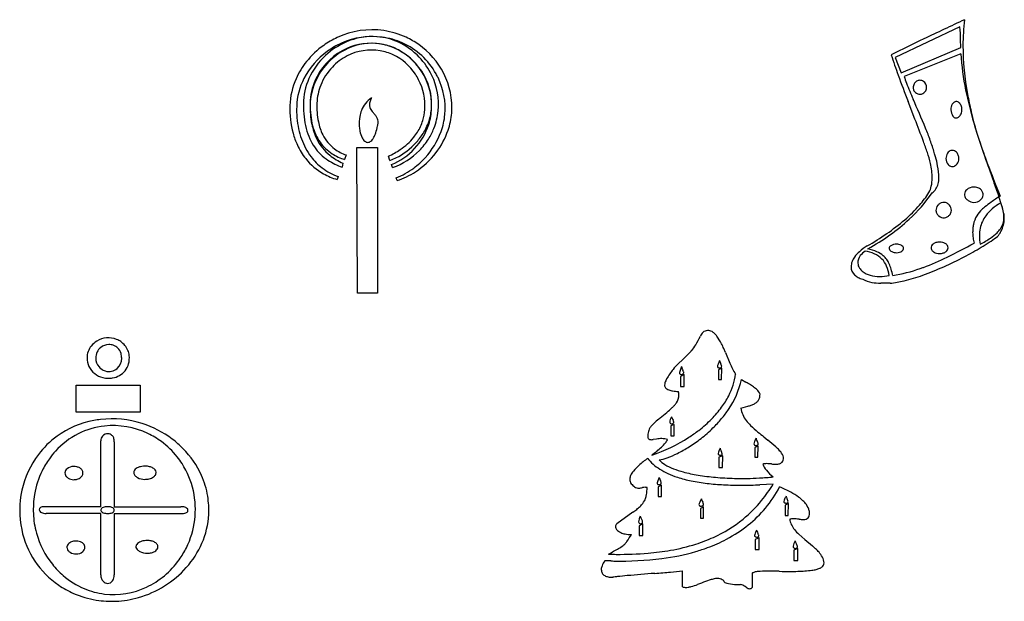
# Model space of a CAD drawing. Extents: x -22.9 to 5.1, y -1.1 to 4.1.
# Tile 2 of 4: x -16.2 to -9, y -0.6 to 3.7. Entities that reach past the tile are written whole.
import ezdxf

# ---------------------------------------------------------------- set-up
doc = ezdxf.new("R2010")
doc.units = 0

msp = doc.modelspace()

# ---------------------------------------------------------------- linework, layer by layer
at = {"layer": 'Default', "color": 72, "linetype": 'CONTINUOUS'}
for p, q in [((-9.296524, 3.638306), (-9.76855, 3.414633)), ((-9.288811, 3.488676), (-9.290512, 3.546661)), ((-9.72613, 3.303568), (-9.288811, 3.488676)), ((-9.76855, 3.414633), (-9.72613, 3.303568)), ((-9.288811, 3.442399), (-9.702991, 3.27503)), ((-9.623947, 2.964248), (-9.674425, 3.093585)), ((-9.157603, 2.818835), (-9.148362, 2.791433)), ((-13.700519, 1.691737), (-13.704376, 2.756111)), ((-13.704376, 2.756111), (-13.552432, 2.756111)), ((-13.552432, 2.756111), (-13.552432, 1.691737)), ((-13.783047, 2.702892), (-13.793845, 2.669727)), ((-13.462192, 2.662014), (-13.473761, 2.693637)), ((-13.806185, 2.642732), (-13.812356, 2.614194)), ((-13.44291, 2.610338), (-13.450623, 2.631934)), ((-9.081961, 2.60111), (-9.044207, 2.496425)), ((-13.840893, 2.544779), (-13.848606, 2.523183)), ((-13.410516, 2.51547), (-13.417458, 2.536294)), ((-9.805572, 1.765625), (-9.874063, 1.765625)), ((-13.552432, 1.691737), (-13.700519, 1.691737)), ((-11.322291, 1.208381), (-11.286135, 1.243482)), ((-11.286135, 1.243482), (-11.270176, 1.259184)), ((-11.009708, 1.259604), (-11.021688, 1.288078)), ((-11.009708, 1.259604), (-10.977593, 1.181573)), ((-11.322291, 1.208381), (-11.355528, 1.176545)), ((-11.330403, 1.156149), (-11.341164, 1.127387)), ((-11.06404, 1.174718), (-11.067426, 1.165183)), ((-11.312663, 1.098302), (-11.337344, 1.082877)), ((-11.337344, 1.082877), (-11.337344, 1.011918)), ((-11.312663, 1.011918), (-11.312663, 1.098302)), ((-11.037315, 1.143808), (-11.061224, 1.132239)), ((-11.061224, 1.132239), (-11.061224, 1.061281)), ((-11.039628, 1.061281), (-11.037315, 1.143808)), ((-15.755223, 1.021329), (-15.289367, 1.021329)), ((-15.755223, 0.82388), (-15.755223, 1.021329)), ((-15.289367, 1.021329), (-15.289367, 0.82388)), ((-11.337344, 1.011918), (-11.312663, 1.011918)), ((-11.061224, 1.061281), (-11.039628, 1.061281)), ((-10.893084, 1.061281), (-10.860158, 1.042391)), ((-10.896941, 0.853805), (-10.84503, 0.86721)), ((-15.289367, 0.82388), (-15.755223, 0.82388)), ((-11.385164, 0.734256), (-11.408303, 0.722687)), ((-11.408303, 0.722687), (-11.408303, 0.651728)), ((-11.385164, 0.651728), (-11.385164, 0.734256)), ((-11.408303, 0.651728), (-11.385164, 0.651728)), ((-15.576285, 0.132809), (-15.576285, 0.614978)), ((-15.47756, 0.60792), (-15.47756, 0.132809)), ((-11.513373, 0.627212), (-11.537712, 0.62372)), ((-10.769679, 0.576142), (-10.795902, 0.564573)), ((-10.771992, 0.493615), (-10.769679, 0.576142)), ((-10.729142, 0.643203), (-10.698949, 0.618739)), ((-11.029602, 0.505184), (-11.057368, 0.493615)), ((-11.031144, 0.4188), (-11.029602, 0.505184)), ((-10.795902, 0.564573), (-10.795902, 0.493615)), ((-11.057368, 0.493615), (-11.057368, 0.4188)), ((-10.795902, 0.493615), (-10.771992, 0.493615)), ((-11.057368, 0.4188), (-11.031144, 0.4188)), ((-11.476176, 0.289995), (-11.501628, 0.278426)), ((-11.476176, 0.206697), (-11.476176, 0.289995)), ((-10.660927, 0.296937), (-10.757523, 0.292916)), ((-11.581842, 0.273027), (-11.587883, 0.273652)), ((-11.501628, 0.278426), (-11.501628, 0.206697)), ((-11.501628, 0.206697), (-11.476176, 0.206697)), ((-10.549862, 0.155021), (-10.573001, 0.143451)), ((-10.557489, 0.185675), (-10.553619, 0.175499)), ((-10.552176, 0.068637), (-10.549862, 0.155021)), ((-15.576285, 0.132809), (-15.98745, 0.132809)), ((-15.576285, 0.083446), (-15.976111, 0.083446)), ((-15.576285, -0.365442), (-15.576285, 0.083446)), ((-15.47756, 0.132809), (-14.990538, 0.132809)), ((-15.47756, 0.083446), (-14.983605, 0.083446)), ((-15.47756, 0.083446), (-15.47756, -0.364393)), ((-11.685946, 0.092644), (-11.803972, 0.008476)), ((-11.169976, 0.131882), (-11.193114, 0.120313)), ((-11.193114, 0.120313), (-11.193114, 0.049354)), ((-11.169976, 0.049354), (-11.169976, 0.131882)), ((-10.573001, 0.143451), (-10.573001, 0.068637)), ((-11.612693, 0.008476), (-11.64046, -0.006949)), ((-11.621477, 0.040453), (-11.628948, 0.054937)), ((-11.612693, -0.077908), (-11.612693, 0.008476)), ((-11.193114, 0.049354), (-11.169976, 0.049354)), ((-10.573001, 0.068637), (-10.552176, 0.068637)), ((-11.64046, -0.006949), (-11.64046, -0.077908)), ((-10.429176, -0.106081), (-10.47253, -0.068254)), ((-11.64046, -0.077908), (-11.612693, -0.077908)), ((-10.761966, -0.094105), (-10.791275, -0.105674)), ((-10.791275, -0.105674), (-10.791275, -0.180489)), ((-10.76428, -0.180489), (-10.761966, -0.094105)), ((-10.490188, -0.138717), (-10.497812, -0.123049)), ((-10.429176, -0.106081), (-10.374365, -0.153992)), ((-10.791275, -0.180489), (-10.76428, -0.180489)), ((-10.481218, -0.172004), (-10.508984, -0.183574)), ((-10.508984, -0.183574), (-10.508984, -0.25916)), ((-10.481218, -0.25916), (-10.481218, -0.172004)), ((-10.374365, -0.153992), (-10.350347, -0.175074)), ((-11.846484, -0.263641), (-11.891899, -0.263016)), ((-10.508984, -0.25916), (-10.481218, -0.25916)), ((-11.324233, -0.453524), (-11.324233, -0.334746)), ((-10.813642, -0.353256), (-10.813642, -0.45738)), ((-11.183692, -0.425215), (-11.213168, -0.436555))]:
    msp.add_line(p, q, dxfattribs=at)
for centre, radius, start, end in [((16.562698, -51.543988), 60.973619, 115.058023, 115.367688), ((-7.709561, 3.500867), 1.563826, 173.025721, 179.958487), ((-13.592996, 3.014292), 0.602813, 81.754905, 115.002204), ((-13.589757, 3.036647), 0.580225, 64.905071, 81.754905), ((-10.140101, 3.53695), 0.849645, 0.654843, 6.851226), ((-13.572566, 2.970484), 0.65115, 115.002204, 125.07149), ((-13.590423, 3.015789), 0.551959, 82.69783, 114.209703), ((-13.590773, 3.084889), 0.482711, 85.797468, 113.772335), ((-13.588248, 3.119252), 0.448255, 65.26332, 85.797468), ((-13.586761, 3.044361), 0.523153, 65.815832, 82.69783), ((-13.601026, 3.012583), 0.606797, 54.912043, 64.905071), ((-5.017932, -6.02906), 10.601679, 115.367688, 116.799201), ((-13.593871, 3.005915), 0.558827, 125.686529, 152.862078), ((-13.602141, 3.01261), 0.599679, 125.07149, 141.693784), ((-13.590376, 3.062523), 0.457916, 114.250255, 152.238702), ((-13.574298, 3.050829), 0.471998, 114.431608, 139.604229), ((-13.56983, 3.037345), 0.534663, 113.772335, 132.744007), ((-13.57278, 2.97655), 0.594982, 114.209703, 125.686529), ((-13.600265, 3.084477), 0.433838, 81.725158, 114.250255), ((-13.59863, 3.08289), 0.386124, 80.361304, 117.356357), ((-13.595246, 3.096941), 0.421352, 80.990154, 114.431608), ((-13.597897, 3.100763), 0.41738, 65.861243, 81.725158), ((-13.595901, 3.09896), 0.369824, 64.747368, 80.361304), ((-13.593356, 3.108858), 0.409285, 65.529339, 80.990154), ((-13.617593, 3.05681), 0.465545, 59.217856, 65.861243), ((-13.608152, 3.076348), 0.445004, 38.287133, 65.529339), ((-13.60958, 3.07295), 0.499235, 43.563321, 65.26332), ((-13.614739, 3.061603), 0.459966, 24.682952, 59.217856), ((-13.591424, 3.033979), 0.534534, 29.215358, 65.815832), ((-13.586863, 3.032745), 0.582158, 27.197592, 54.912043), ((-7.382528, 3.50063), 1.890859, 179.958487, 190.805049), ((-13.586407, 3.000181), 0.61973, 141.693784, 148.353454), ((-13.577421, 3.045557), 0.52348, 132.744007, 155.678516), ((-13.590879, 3.067909), 0.402992, 117.356357, 136.562407), ((-13.6067, 3.076064), 0.395139, 33.376065, 64.747368), ((-13.620946, 3.062141), 0.51492, 25.461531, 43.563321), ((-4.817078, 5.070715), 5.242832, 198.191717, 199.904749), ((-7.303296, 3.570697), 1.989655, 183.697138, 191.413064), ((-13.634641, 3.029909), 0.563072, 148.353454, 155.902958), ((-13.566877, 3.044514), 0.481742, 139.604229, 158.17292), ((-13.58015, 3.057749), 0.417768, 136.562407, 158.377412), ((-13.628638, 3.060176), 0.471104, 357.734152, 398.287133), ((-13.672004, 3.04662), 0.522142, 155.902958, 178.191667), ((-13.658762, 3.039176), 0.485908, 152.862078, 177.940822), ((-13.63369, 3.070989), 0.461731, 155.678516, 179.432), ((-13.61546, 3.073376), 0.430599, 155.832467, 179.365748), ((-13.585183, 3.05979), 0.463785, 152.238702, 155.832467), ((-13.646237, 3.050018), 0.442484, 27.198194, 33.376065), ((-13.622008, 3.062469), 0.415243, 356.056768, 387.198194), ((-13.588195, 3.073802), 0.430754, 356.35309, 384.682952), ((-13.602573, 3.070889), 0.494571, 354.540718, 385.461531), ((-13.597896, 3.03036), 0.54195, 25.975803, 29.215358), ((-13.572484, 3.042741), 0.513681, 355.031456, 385.975803), ((-13.549626, 3.05188), 0.540292, 355.405452, 387.197592), ((-1.929664, 6.116215), 8.313701, 199.904749, 201.319735), ((-9.008798, 3.49606), 0.728532, 197.661391, 201.646117), ((-9.581731, 3.194266), 0.055943, 122.8395, 150.175253), ((-9.589103, 3.205688), 0.042349, 89.64563, 122.8395), ((-9.588055, 3.201894), 0.046148, 55.781339, 90.975866), ((-9.592202, 3.195795), 0.053524, 358.12673, 415.781339), ((-13.601228, 3.058273), 0.444738, 158.17292, 178.14589), ((-13.598246, 3.064922), 0.398302, 158.377412, 177.609241), ((-5.926808, 4.719177), 4.044354, 201.646117, 203.433118), ((-9.583243, 3.195133), 0.0542, 150.175253, 181.149452), ((-9.595355, 3.193874), 0.042077, 179.766952, 211.195887), ((-9.583276, 3.201188), 0.056198, 211.195887, 230.056637), ((-9.582735, 3.193801), 0.044028, 316.313768, 360.317363), ((-6.384206, 3.756236), 2.927286, 191.413064, 196.251083), ((-13.488705, 2.957817), 0.195669, 123.935256, 159.13159), ((-13.456463, 3.050232), 0.157812, 153.698494, 163.623263), ((-32.642817, -6.860211), 25.073121, 22.90436, 23.433118), ((-9.58856, 3.192088), 0.045863, 227.818525, 271.769287), ((-9.588694, 3.196415), 0.050192, 271.769287, 318.856329), ((-5.756854, 3.810893), 3.545876, 190.805049, 192.923188), ((-13.500825, 3.041215), 0.693406, 178.191667, 194.987444), ((-13.475725, 3.032595), 0.669064, 177.940822, 192.062318), ((-13.297076, 3.067652), 0.798361, 179.432, 186.26803), ((-13.326826, 3.070181), 0.71925, 179.365748, 186.23601), ((-13.406476, 3.051968), 0.639593, 178.14589, 191.205686), ((-13.413055, 3.05719), 0.583654, 177.609241, 191.186595), ((-13.460715, 2.947146), 0.225624, 159.13159, 170.395419), ((-13.513944, 3.067124), 0.097902, 163.623263, 180.458571), ((-13.55112, 3.066826), 0.060724, 180.458571, 205.228965), ((-13.4646, 3.1229), 0.16348, 210.087932, 221.341848), ((-13.570554, 3.058923), 0.363667, 343.306396, 356.056768), ((-13.590427, 3.058665), 0.432863, 342.164585, 357.734152), ((-13.543501, 3.070953), 0.385969, 341.892582, 356.35309), ((-13.566086, 3.067402), 0.457918, 338.154616, 354.540718), ((-9.284845, 3.031698), 0.076475, 179.139234, 215.792741), ((-9.264488, 3.033651), 0.096827, 167.645176, 180.475707), ((-9.295763, 3.040501), 0.06481, 148.891997, 167.645176), ((-9.313869, 3.051426), 0.043664, 124.546822, 148.891997), ((-9.322286, 3.062259), 0.029979, 107.738999, 123.035399), ((-9.322006, 3.061381), 0.0309, 58.197996, 107.738999), ((-9.326405, 3.054286), 0.039248, 40.507077, 58.197996), ((-9.342797, 3.040283), 0.060807, 15.643445, 40.507077), ((-9.353037, 3.032505), 0.07194, 328.939195, 355.846437), ((-9.366962, 3.033516), 0.085902, 355.846437, 375.643445), ((-13.494439, 3.045974), 0.599811, 186.26803, 194.5174), ((-13.510832, 3.050075), 0.534149, 186.23601, 194.517438), ((-13.379669, 2.933431), 0.307823, 170.395419, 184.276496), ((-14.016686, 2.637166), 0.571868, 38.874977, 41.341848), ((-13.701794, 2.891024), 0.167393, 30.641675, 38.874977), ((-13.610972, 2.944826), 0.06183, 12.440232, 30.641675), ((-13.634596, 2.939614), 0.086023, 359.527866, 372.440232), ((-13.545814, 3.051503), 0.337838, 327.125262, 343.306396), ((-13.537173, 3.039671), 0.478237, 339.674689, 355.031456), ((-13.514458, 3.049054), 0.50501, 340.86741, 355.405452), ((-18.044525, -0.32214), 9.039163, 20.218033, 21.319735), ((-9.314378, 3.010404), 0.040066, 215.792741, 236.211751), ((-9.322178, 2.998747), 0.026041, 236.211751, 282.680243), ((-9.322385, 2.999667), 0.026984, 282.680243, 309.898159), ((-9.343256, 3.024631), 0.059523, 309.898159, 330.574207), ((-6.63359, 3.60972), 2.646356, 192.923188, 194.724551), ((-13.602072, 3.005596), 0.539864, 192.062318, 208.023692), ((-13.626453, 3.011791), 0.463443, 194.5174, 204.361785), ((-13.598992, 3.013829), 0.443335, 191.205686, 206.042698), ((-13.633172, 3.018396), 0.407774, 194.517438, 204.470665), ((-13.617785, 3.016702), 0.374959, 191.186595, 206.302733), ((-13.406889, 2.931396), 0.280526, 184.276496, 191.38127), ((-14.039581, 3.021684), 0.49886, 341.619966, 347.560396), ((-13.693328, 2.948881), 0.145096, 346.181023, 356.057659), ((-13.628305, 3.070852), 0.472653, 317.03754, 342.164585), ((-13.611817, 3.105817), 0.462526, 322.284265, 333.525619), ((-13.545608, 3.072843), 0.388561, 333.525619, 341.724215), ((-13.59738, 3.079947), 0.491632, 327.923586, 338.154616), ((-13.590504, 3.075436), 0.585503, 322.571049, 340.86741), ((-10.950472, 2.304939), 1.52407, 19.319001, 22.90436), ((-5.535751, 4.003556), 3.811053, 196.251083, 200.921232), ((-7.443473, 3.39688), 1.808971, 194.724551, 198.635334), ((-13.637063, 3.004743), 0.55237, 194.987444, 204.614462), ((-13.69756, 2.979592), 0.385386, 204.361785, 214.556764), ((-13.69935, 2.988278), 0.335065, 204.470665, 215.021821), ((-13.681753, 2.973388), 0.351221, 206.042698, 230.964772), ((-13.698473, 2.976819), 0.284952, 206.302733, 233.80613), ((-13.497295, 2.913198), 0.188307, 191.38127, 206.96697), ((-13.593688, 2.862531), 0.079432, 205.923971, 227.997863), ((-13.643224, 2.854164), 0.065847, 309.570879, 322.905847), ((-13.684299, 2.885223), 0.117342, 322.905847, 332.904212), ((-13.786952, 2.937743), 0.232651, 332.904212, 341.619966), ((-13.653014, 3.13058), 0.471264, 304.421195, 320.591468), ((-13.62585, 3.11667), 0.480266, 312.210778, 322.284265), ((-13.597162, 3.08469), 0.398977, 320.591468, 327.125262), ((-13.604031, 3.084116), 0.499482, 315.746403, 327.923586), ((-13.637132, 3.076698), 0.584834, 317.658635, 339.674689), ((-11.650837, 2.059414), 2.266225, 16.934837, 19.319001), ((-13.710896, 2.970917), 0.471158, 204.614462, 218.767494), ((-13.658264, 2.975688), 0.476208, 208.023692, 216.921358), ((-13.718214, 2.965367), 0.360307, 214.556764, 236.814985), ((-13.719616, 2.974076), 0.310319, 215.021821, 237.768518), ((-13.677488, 3.005498), 0.320488, 233.80613, 250.769576), ((-13.62384, 2.829046), 0.034372, 227.997863, 269.46271), ((-13.624662, 2.830339), 0.035667, 270.803488, 310.967676), ((-13.681623, 3.172331), 0.521876, 293.471798, 304.421195), ((-13.654279, 3.148011), 0.522581, 291.566118, 312.210778), ((-13.635193, 3.077266), 0.482065, 292.511807, 317.03754), ((-13.610351, 3.090274), 0.508306, 289.233005, 315.746403), ((-12.733261, 1.633923), 3.379153, 18.746622, 20.218033), ((-9.351596, 2.699037), 0.036866, 89.517257, 126.933615), ((-9.350626, 2.695008), 0.040899, 44.262391, 90.92354), ((0.001319, 5.876924), 9.655927, 198.635334, 199.831444), ((-13.726107, 2.958701), 0.451648, 218.767494, 240.516439), ((-13.707776, 2.938485), 0.414277, 216.921358, 232.852039), ((-13.674739, 3.031841), 0.439735, 236.814985, 251.762774), ((-13.653043, 3.008798), 0.396808, 230.964772, 247.298126), ((-13.682656, 3.032695), 0.379616, 237.768518, 252.968543), ((-13.648549, 3.087101), 0.60028, 306.883618, 317.658635), ((-13.61023, 3.090533), 0.610343, 303.287543, 322.571049), ((-10.267428, 2.470799), 0.775178, 12.668, 18.746622), ((-10.893892, 2.289894), 1.474969, 15.668434, 16.934837), ((-10.258764, 2.468043), 0.815329, 11.033339, 15.668434), ((-9.328652, 2.677281), 0.068927, 145.991139, 181.279654), ((-9.334498, 2.674991), 0.063068, 179.317638, 222.071717), ((-9.342023, 2.686302), 0.052798, 126.933615, 145.991139), ((-9.364548, 2.681439), 0.06034, 18.131969, 44.262391), ((-9.366543, 2.674565), 0.063089, 322.999225, 361.069061), ((-9.37889, 2.676743), 0.075431, 359.239576, 378.131969), ((-13.691244, 2.960307), 0.441654, 232.852039, 250.193864), ((-13.59793, 3.019642), 0.515941, 290.474592, 306.883618), ((-10.013705, 2.527829), 0.515123, 0.638821, 12.668), ((-9.952623, 2.527736), 0.503423, 0.701022, 11.033339), ((-9.351244, 2.657843), 0.039177, 219.866387, 261.439977), ((-9.350812, 2.660714), 0.04208, 261.439977, 300.470491), ((-9.355222, 2.666034), 0.048914, 301.76319, 322.999225), ((3.287342, 7.376514), 13.256888, 200.921232, 202.035849), ((-13.712122, 2.983436), 0.480063, 240.516439, 253.482769), ((-13.583703, 3.050131), 0.562011, 287.948173, 303.287543), ((-9.747671, 2.530795), 0.249074, 347.230194, 360.638821), ((-9.605506, 2.531983), 0.156279, 344.92505, 360.701022), ((-9.710708, 2.522418), 0.211173, 333.489767, 347.230194), ((-9.575582, 2.523923), 0.125289, 307.910698, 344.92505), ((-9.208711, 2.408038), 0.054384, 132.213616, 150.747279), ((-9.194989, 2.394998), 0.073275, 89.182111, 133.3096), ((-9.193173, 2.379906), 0.088363, 75.500067, 90.498889), ((-9.188064, 2.399663), 0.067956, 52.058677, 75.500067), ((-9.180818, 2.408956), 0.056173, 29.030307, 52.058677), ((-13.055048, 1.049946), 4.263701, 18.338637, 19.831444), ((-10.487546, 3.119717), 1.208529, 312.811629, 324.915492), ((-10.225557, 2.884112), 0.838602, 319.263015, 327.063726), ((-9.217235, 2.412813), 0.044613, 150.747279, 198.135729), ((-9.217856, 2.41261), 0.04396, 198.135729, 215.264792), ((-9.198366, 2.426391), 0.06783, 215.264792, 235.963851), ((-9.192229, 2.428739), 0.07233, 268.642458, 313.62956), ((-9.17481, 2.412719), 0.04874, 311.8015, 342.42699), ((-9.175929, 2.413074), 0.049914, 342.42699, 387.62068), ((-7.530027, 0.198586), 2.649956, 123.7203, 125.456423), ((-10.999995, 1.731128), 2.098695, 16.57907, 18.338637), ((-10.338722, 2.981576), 0.987953, 310.36754, 319.263015), ((-9.417263, 2.299382), 0.053571, 137.515658, 183.883678), ((-9.406989, 2.292776), 0.065642, 121.752167, 139.320514), ((-9.413817, 2.30381), 0.052666, 75.033117, 121.752167), ((-9.413467, 2.305122), 0.051308, 46.540923, 75.033117), ((-9.421945, 2.293816), 0.065367, 31.673279, 47.962895), ((-9.412781, 2.299471), 0.054598, 346.193187, 391.673279), ((-9.194011, 2.428424), 0.071995, 233.996985, 270.054627), ((-8.977616, 2.138978), 0.227895, 133.466206, 148.764899), ((-8.925985, 2.084506), 0.302947, 128.239633, 133.466206), ((-8.376649, 1.387417), 1.190474, 125.456423, 128.239633), ((-8.86654, 2.081546), 0.298055, 130.424425, 143.457323), ((-8.787059, 1.988237), 0.420627, 119.983026, 130.424425), ((-9.326655, 2.219614), 0.355212, 11.829683, 21.981542), ((-9.69794, 2.11877), 0.740161, 12.89349, 16.57907), ((-10.628424, 3.271789), 1.415827, 305.412522, 312.811629), ((-9.42092, 2.299134), 0.049905, 183.883678, 210.429834), ((-9.4066, 2.307546), 0.066514, 210.429834, 229.305703), ((-9.413787, 2.296622), 0.053571, 227.515658, 276.293064), ((-9.413378, 2.292918), 0.049845, 276.293064, 300.758355), ((-9.420794, 2.305379), 0.064346, 300.758355, 319.345148), ((-9.411318, 2.299111), 0.053092, 317.813845, 346.193187), ((-9.007862, 2.157321), 0.192521, 148.764899, 168.681337), ((-8.914639, 2.117193), 0.238188, 143.457323, 167.878502), ((-9.121497, 2.245952), 0.147374, 325.612913, 360.333641), ((-9.194399, 2.244816), 0.22336, 336.575348, 361.44974), ((-9.203183, 2.245476), 0.229061, 0.333641, 11.829683), ((-9.099163, 2.247226), 0.128094, 1.44974, 16.650188), ((-10.748497, 3.463613), 1.620626, 304.487151, 310.36754), ((-8.860399, 2.133892), 0.34203, 174.73801, 179.536935), ((-8.916729, 2.13908), 0.285462, 168.681337, 174.73801), ((-8.904061, 2.114921), 0.249007, 167.878502, 180.609834), ((-9.153152, 2.267616), 0.185732, 313.910729, 325.612913), ((-11.214291, 4.141673), 2.443261, 300.549073, 304.487151), ((-10.777515, 3.481484), 1.673121, 298.923944, 305.412522), ((-8.975072, 2.134819), 0.227353, 179.536935, 189.526038), ((-8.806447, 2.163116), 0.398336, 189.526038, 195.194512), ((-8.74289, 2.116636), 0.410187, 180.609834, 189.316898), ((-9.493518, 2.718011), 0.752028, 297.38021, 304.097931), ((-9.620054, 2.897182), 0.991709, 302.935528, 306.536189), ((-9.272607, 2.391701), 0.357972, 304.097931, 313.910729), ((-9.108624, 2.197432), 0.125132, 309.127886, 328.218571), ((-9.163482, 2.231421), 0.189666, 328.218571, 336.575348), ((-9.766603, 1.688793), 0.40497, 120.549073, 130.673999), ((-10.040603, 1.68433), 0.340496, 65.954601, 77.742376), ((-9.792861, 2.020262), 0.019653, 146.387487, 180.559621), ((-9.791698, 2.020274), 0.020816, 180.559621, 222.963049), ((-9.78405, 2.013619), 0.030675, 121.881179, 145.164817), ((-9.766618, 1.985594), 0.06368, 102.758733, 121.881179), ((-9.758022, 1.947633), 0.102602, 89.418517, 102.758733), ((-9.756378, 1.983117), 0.067115, 63.233837, 90.51498), ((-9.744412, 2.00401), 0.043091, 43.007153, 64.928682), ((-9.727278, 2.019992), 0.01966, 22.082901, 43.007153), ((-9.727005, 2.020103), 0.019366, 325.356867, 382.082901), ((-9.472588, 2.024057), 0.033749, 124.98058, 186.818866), ((-9.475658, 2.02369), 0.030657, 186.818866, 213.810536), ((-9.453955, 2.00099), 0.063364, 105.684982, 126.828422), ((-9.444439, 1.967102), 0.098562, 89.203, 105.684982), ((-9.442337, 1.969887), 0.095771, 77.397913, 90.43734), ((-9.436127, 1.997664), 0.067308, 60.556602, 77.397913), ((-9.423901, 2.017247), 0.044256, 33.990247, 61.878024), ((-13.56731, 10.246345), 9.283892, 296.748427, 298.125397), ((-9.41492, 2.024469), 0.032787, 359.190674, 392.300544), ((-9.413489, 2.023716), 0.031354, 332.244702, 360.528991), ((-10.525956, 4.352989), 2.706658, 297.778112, 300.805569), ((-10.095955, 3.631815), 1.86702, 300.805569, 302.935528), ((-9.952857, 1.875222), 0.139835, 144.240125, 159.898899), ((-9.884516, 1.826005), 0.224054, 130.673999, 144.240125), ((-9.956814, 1.915314), 0.084781, 142.448286, 182.355809), ((-9.913659, 1.882138), 0.139214, 122.079678, 142.448286), ((-10.01057, 1.793411), 0.207958, 45.71247, 83.657018), ((-9.982809, 1.813862), 0.198656, 50.337235, 65.954601), ((-9.944589, 1.859959), 0.138775, 34.828691, 50.337235), ((-9.774506, 2.036285), 0.044309, 222.963049, 244.698119), ((-9.759023, 2.069036), 0.080536, 244.698119, 271.452854), ((-9.756474, 2.051319), 0.062794, 269.537548, 305.375471), ((-9.739619, 2.028818), 0.034697, 304.190988, 325.356867), ((-10.405713, 4.124717), 2.448653, 290.016871, 297.778112), ((-10.095518, 3.357964), 1.570065, 289.887342, 296.748427), ((-9.463678, 2.03322), 0.045931, 215.372346, 242.431683), ((-9.45136, 2.053853), 0.069936, 241.309441, 257.847929), ((-9.443907, 2.088464), 0.10534, 257.847929, 270.456654), ((-9.441983, 2.07469), 0.091569, 269.321145, 285.310947), ((-9.434441, 2.047141), 0.063006, 285.310947, 308.027346), ((-9.419076, 2.027495), 0.038065, 308.027346, 331.128019), ((-10.013111, 1.883221), 0.077861, 178.562844, 227.609076), ((-9.979757, 1.885066), 0.111191, 159.898899, 179.944482), ((-9.969904, 1.914776), 0.07168, 182.355809, 212.25022), ((-9.947726, 1.928769), 0.097903, 212.25022, 231.12862), ((-9.98314, 1.827043), 0.164774, 22.727508, 44.374275), ((-10.078415, 1.787135), 0.26807, 7.291468, 22.727508), ((-9.990803, 1.827805), 0.195075, 24.317537, 34.828691), ((-10.092555, 1.781824), 0.306734, 16.244676, 24.317537), ((-10.020051, 3.14325), 1.342465, 279.994507, 288.871863), ((-10.057889, 3.253944), 1.459448, 288.871863, 289.887342), ((-9.989341, 1.909261), 0.113118, 227.609076, 243.043728), ((-9.954458, 1.977851), 0.190069, 243.043728, 254.232683), ((-9.914218, 1.970339), 0.151297, 231.12862, 255.712998), ((-9.881701, 2.098027), 0.28306, 255.712998, 269.793107), ((-9.881331, 2.20052), 0.385554, 269.793107, 280.281826), ((-10.248071, 1.736511), 0.468717, 10.404211, 16.244676), ((-9.987926, 2.977905), 1.22811, 283.368373, 290.016871), ((-9.893366, 2.012484), 0.245027, 242.605731, 259.158013), ((-9.874063, 2.113274), 0.347649, 259.158013, 270), ((-9.892496, 2.576349), 0.815371, 276.119733, 283.368373), ((-11.822912, 1.679822), 0.698598, 328.595766, 334.358167), ((-11.112438, 1.343602), 0.087511, 134.714756, 157.204535), ((-11.139642, 1.371079), 0.048845, 91.365136, 134.714756), ((-11.139278, 1.355786), 0.064142, 60.602918, 91.365136), ((-11.151593, 1.333928), 0.089231, 46.203669, 60.602918), ((-11.185927, 1.29812), 0.138841, 35.06441, 46.203669), ((-11.521611, 1.062509), 0.548958, 28.374215, 35.06441), ((-15.545058, 1.223004), 0.131508, 140.416383, 180.832764), ((-15.514951, 1.198111), 0.170573, 122.331823, 140.416383), ((-15.520672, 1.20715), 0.159875, 67.825767, 122.331823), ((-15.517658, 1.224939), 0.092568, 89.528387, 131.106444), ((-15.515418, 1.221325), 0.09619, 72.341932, 90.880508), ((-15.512473, 1.230577), 0.08648, 44.889563, 72.341932), ((-15.519854, 1.209157), 0.157708, 55.563956, 67.825767), ((-15.514568, 1.216867), 0.14836, 22.98776, 55.563956), ((-11.529184, 1.5005), 0.354457, 320.403535, 328.595766), ((-11.394027, 1.131419), 0.403953, 22.818632, 28.374215), ((-15.509456, 1.218982), 0.103866, 154.825257, 180.96348), ((-15.517568, 1.220842), 0.09575, 129.535412, 153.767503), ((-15.515262, 1.227798), 0.090417, 15.89117, 44.889563), ((-15.547524, 1.218614), 0.123961, 359.36319, 375.89117), ((-15.500205, 1.22296), 0.132758, 6.395381, 22.98776), ((-15.530066, 1.219613), 0.162806, 345.032908, 366.395381), ((-11.413235, 1.40459), 0.203982, 314.533856, 320.403535), ((-15.528331, 1.218869), 0.148238, 179.140494, 204.676729), ((-15.532202, 1.220173), 0.145292, 205.781626, 232.392527), ((-15.523017, 1.217011), 0.09029, 179.857299, 223.113925), ((-15.5017, 1.232449), 0.116449, 221.490467, 240.369626), ((-15.519879, 1.215734), 0.09632, 311.128059, 360.89324), ((-15.503324, 1.212464), 0.135125, 320.392503, 345.032908), ((-11.062641, 0.870775), 0.423413, 133.767104, 141.169755), ((-11.279392, 1.160173), 0.051169, 184.510677, 200.034504), ((-11.060692, 1.157292), 0.008254, 176.509517, 233.039941), ((-11.041993, 1.156152), 0.026988, 160.450059, 176.509517), ((-10.672852, 1.015864), 0.422211, 154.126315, 157.898879), ((-10.856919, 1.265745), 0.206528, 198.529526, 205.947434), ((-11.147093, 1.128039), 0.114691, 19.040944, 24.378692), ((-11.047241, 1.15846), 0.009955, 301.910226, 363.227041), ((-11.058692, 1.157814), 0.021425, 3.227041, 20.898211), ((-10.513489, 1.372581), 0.501873, 202.370239, 212.603689), ((-15.524182, 1.225515), 0.154449, 231.244665, 255.662189), ((-15.517027, 1.205501), 0.085447, 240.369626, 251.988621), ((-15.516191, 1.208075), 0.088154, 251.988621, 312.597102), ((-15.517301, 1.224029), 0.153266, 280.082523, 320.392503), ((-10.983795, 0.807312), 0.524626, 141.169755, 150.324833), ((-11.333107, 1.111397), 0.012746, 176.452394, 224.267472), ((-11.255478, 1.092781), 0.092411, 158.007657, 167.878792), ((-11.33302, 1.112535), 0.013624, 227.439535, 253.786099), ((-11.328701, 1.127385), 0.029089, 253.786099, 271.205817), ((-11.33876, 1.128436), 0.031967, 289.499805, 309.552189), ((-11.236, 1.175996), 0.097356, 200.034504, 209.83039), ((-11.425719, 1.071176), 0.119415, 23.015488, 28.179209), ((-11.325324, 1.112495), 0.011123, 308.477888, 358.403597), ((-11.331189, 1.110459), 0.01707, 5.804788, 25.712324), ((-11.05777, 1.161756), 0.013583, 234.511372, 256.849211), ((-11.053316, 1.180819), 0.03316, 256.849211, 270.995017), ((-11.051577, 1.168198), 0.020567, 266.757129, 297.819329), ((-11.41865, 1.16523), 0.48648, 332.760361, 352.550691), ((-15.521172, 1.237291), 0.166604, 255.662189, 270.409504), ((-15.518223, 1.22922), 0.158538, 269.364755, 280.082523), ((-11.424533, 1.020788), 0.030049, 178.749883, 221.222113), ((-11.390452, 1.020044), 0.064138, 163.097013, 178.749883), ((-11.319053, 0.998348), 0.13876, 150.324833, 163.097013), ((-11.526579, 1.205502), 0.649705, 326.207985, 347.174667), ((-11.51526, -0.099478), 1.316443, 58.44439, 60.156686), ((-11.076847, 0.61439), 0.4787, 54.128783, 58.44439), ((-11.414844, 1.029276), 0.04293, 221.222113, 237.761435), ((-11.398213, 1.055647), 0.074107, 237.761435, 250.308511), ((-11.372244, 1.128208), 0.151175, 250.308511, 261.070055), ((-11.342675, 1.316391), 0.341667, 261.070055, 268.177406), ((-11.453957, 0.9498), 0.104273, 325.583721, 360.228218), ((-11.510748, 0.937691), 0.161549, 4.446369, 13.314949), ((-11.529859, 1.222481), 0.61156, 323.560963, 332.760361), ((-10.900426, 0.858364), 0.177623, 48.094156, 54.128783), ((-10.849507, 0.915103), 0.101386, 23.552029, 48.094156), ((-10.856535, 0.954809), 0.099971, 347.74176, 360.461867), ((-11.756724, 1.240203), 0.524235, 313.015761, 315.469238), ((-11.47889, 0.966883), 0.134497, 315.469238, 325.583721), ((-10.945008, 1.254362), 0.399853, 284.479732, 288.020885), ((-10.866215, 1.002443), 0.135949, 289.287955, 300.678831), ((-10.856829, 0.986623), 0.117554, 300.678831, 311.74804), ((-10.819028, 0.944267), 0.060783, 311.74804, 333.209786), ((-10.827346, 0.948467), 0.070101, 333.209786, 347.74176), ((-12.847732, 2.481682), 2.177406, 308.674263, 310.316514), ((-12.171394, 1.684636), 1.132076, 310.316514, 313.015761), ((-11.679296, 1.332813), 0.797314, 315.538322, 323.560963), ((-11.586673, 1.245719), 0.722014, 319.468728, 326.207985), ((-10.714741, 0.877174), 0.183692, 187.308778, 218.756172), ((-15.505916, 0.106119), 0.667693, 100.487407, 125.769428), ((-15.491756, 0.174598), 0.550568, 96.058753, 116.93483), ((-15.498192, 0.064393), 0.710129, 96.44325, 100.487407), ((-15.495847, 0.043633), 0.73102, 72.316408, 96.44325), ((-15.487515, 0.134647), 0.590744, 64.31945, 96.058753), ((-15.499048, 0.033595), 0.741556, 53.126497, 72.316408), ((-11.303324, 0.502411), 0.331931, 132.322552, 139.2514), ((-10.974314, 0.14112), 0.82058, 128.674263, 132.322552), ((-11.402604, 0.751141), 0.013439, 176.355537, 221.080432), ((-11.351883, 0.750335), 0.064154, 161.999899, 178.51664), ((-11.279116, 0.726691), 0.140666, 152.996461, 161.999899), ((-11.404043, 0.750872), 0.0122, 224.571632, 252.486922), ((-11.400369, 0.762517), 0.024411, 252.486922, 271.290817), ((-11.268109, 0.838857), 0.144639, 199.506507, 210.325193), ((-11.404437, 0.761767), 0.024102, 281.046445, 304.661332), ((-11.485825, 0.716277), 0.10526, 22.115051, 28.082489), ((-11.396034, 0.749615), 0.009328, 304.661332, 360.406236), ((-11.405326, 0.748203), 0.018678, 4.539138, 24.348253), ((-11.75268, 1.404831), 0.900133, 307.44159, 315.538322), ((-11.925304, 1.535257), 1.167551, 314.881063, 319.468728), ((-10.541805, 1.016), 0.405457, 218.756172, 225.621461), ((-10.195051, 1.37036), 0.901248, 225.621461, 230.188949), ((-15.525151, 0.132819), 0.634786, 125.769428, 143.107696), ((-15.477729, 0.146991), 0.581535, 116.93483, 137.64481), ((-15.532815, 0.620074), 0.042693, 137.554862, 162.670114), ((-15.525958, 0.613803), 0.051985, 85.764611, 137.554862), ((-15.5255, 0.619997), 0.045775, 47.768788, 85.764611), ((-15.524168, 0.620026), 0.044869, 19.424679, 49.003053), ((-15.504598, 0.09912), 0.630165, 53.89353, 64.31945), ((-11.473754, 0.643804), 0.104283, 169.432937, 177.974651), ((-11.099437, 0.573975), 0.485057, 164.996258, 169.432937), ((-11.478886, 0.653678), 0.10019, 139.2514, 152.752582), ((-11.875682, 1.565469), 1.102455, 302.910317, 307.44159), ((-11.819183, 1.428695), 1.017161, 308.334987, 314.881063), ((-9.411363, 2.310602), 2.125267, 230.188949, 231.679959), ((-15.516483, 0.614978), 0.059802, 162.670114, 180), ((-15.55334, 0.609739), 0.075801, 358.625599, 379.424679), ((-15.481922, 0.13021), 0.591683, 38.300341, 53.89353), ((-15.480904, 0.057783), 0.711319, 44.53133, 53.126497), ((-11.545855, 0.646354), 0.032137, 177.974651, 199.165089), ((-11.558778, 0.641862), 0.018456, 199.165089, 237.323297), ((-11.55729, 0.644182), 0.021212, 237.323297, 255.1017), ((-11.553053, 0.660108), 0.037693, 255.1017, 270.789862), ((-11.55693, 0.757659), 0.135311, 271.862219, 278.165302), ((-11.929936, 1.6493), 1.20231, 288.487967, 302.910317), ((-11.47233, 0.341169), 0.288972, 90.45664, 98.165302), ((-11.672167, 0.777102), 0.285905, 312.913399, 321.525796), ((-11.477363, 0.473553), 0.156604, 73.831598, 89.001159), ((-11.529482, 0.663711), 0.103652, 321.525796, 337.45023), ((-11.742733, 1.332013), 0.893905, 301.492399, 308.334987), ((-10.791892, 0.591141), 0.009418, 177.402437, 234.255667), ((-10.746382, 0.586568), 0.055146, 155.685938, 174.797471), ((-10.788071, 0.597014), 0.016421, 235.406406, 257.222038), ((-10.545298, 0.506636), 0.271488, 152.392613, 157.786723), ((-10.782707, 0.62067), 0.040677, 257.222038, 270.968503), ((-10.745377, 0.636767), 0.040728, 186.089322, 202.178434), ((-10.687025, 0.660554), 0.103743, 202.178434, 211.021781), ((-10.784752, 0.599105), 0.019301, 278.13876, 305.98864), ((-10.857534, 0.561115), 0.093664, 22.945625, 29.395859), ((-10.779464, 0.591186), 0.009793, 308.185605, 362.238477), ((-10.787061, 0.590215), 0.017435, 4.449419, 25.168536), ((-12.155591, -1.179065), 2.313851, 49.157411, 50.984437), ((-15.488049, 0.10497), 0.681177, 143.107696, 191.846132), ((-15.474669, 0.144202), 0.585674, 137.64481, 144.644613), ((-15.452006, 0.086212), 0.670782, 24.207486, 44.53133), ((-12.004383, 1.134442), 0.773818, 306.079397, 312.913399), ((-11.667958, 1.133059), 0.683516, 289.94333, 296.707685), ((-11.8844, 1.563262), 1.165098, 296.707685, 301.492399), ((-11.053059, 0.520097), 0.009722, 177.256309, 231.031898), ((-11.004909, 0.51779), 0.057927, 157.872268, 177.256309), ((-11.050429, 0.524138), 0.014526, 232.990563, 256.208196), ((-10.893189, 0.476499), 0.177012, 151.590286, 159.112753), ((-11.045655, 0.543588), 0.034553, 256.208196, 271.040205), ((-11.003295, 0.565579), 0.045848, 186.087822, 200.509694), ((-10.93217, 0.592185), 0.121786, 200.509694, 208.303215), ((-11.04417, 0.523659), 0.014643, 266.644988, 299.515235), ((-11.135646, 0.485668), 0.107902, 21.103544, 26.873402), ((-11.041547, 0.51761), 0.008117, 304.439688, 363.891632), ((-11.052892, 0.516838), 0.019488, 3.891632, 23.209455), ((-10.89891, 0.274627), 0.392272, 46.442249, 49.157411), ((-10.76129, 0.419356), 0.192557, 36.106888, 46.442249), ((-10.738879, 0.435703), 0.164818, 20.571035, 36.106888), ((-15.423575, 0.107951), 0.648322, 144.644613, 153.733394), ((-15.510587, 0.107572), 0.62821, 32.752934, 38.300341), ((-15.495668, 0.117169), 0.610471, 12.470384, 32.752934), ((-11.403737, 0.164459), 0.3605, 131.442714, 140.676663), ((-11.110679, -0.167451), 0.803272, 125.573993, 131.442714), ((-11.330982, 0.679274), 0.313694, 218.056384, 228.41199), ((-11.285648, 0.730357), 0.381992, 228.41199, 237.739418), ((-11.564755, 0.848636), 0.380948, 280.71693, 289.94333), ((-11.335183, 0.630799), 0.222885, 224.588171, 238.210437), ((-11.256001, 0.75856), 0.373193, 238.210437, 249.016062), ((-10.558941, 0.522815), 0.195193, 203.981349, 218.962015), ((-10.720692, 0.403842), 0.042972, 97.445925, 112.713156), ((-10.712605, 0.341961), 0.105379, 88.358809, 97.445925), ((-10.727485, -0.177375), 0.624928, 85.024426, 88.358809), ((-10.632673, 0.911673), 0.468239, 265.024426, 269.26783), ((-10.63764, 0.523023), 0.079557, 269.26783, 287.437931), ((-10.626248, 0.486755), 0.041543, 287.437931, 317.406961), ((-10.625852, 0.485227), 0.040226, 318.628306, 343.624161), ((-10.651014, 0.492621), 0.066452, 343.624161, 360.857169), ((-15.447881, 0.119946), 0.621218, 153.733394, 170.456281), ((-15.800645, 0.379621), 0.03791, 168.04805, 216.989506), ((-15.802066, 0.379922), 0.036458, 152.881141, 168.04805), ((-15.795487, 0.375651), 0.044267, 128.481956, 151.842541), ((-15.776099, 0.351261), 0.075424, 88.789397, 128.481956), ((-15.77376, 0.328128), 0.098543, 76.780858, 90.433077), ((-15.767838, 0.35334), 0.072645, 59.184868, 76.780858), ((-15.756473, 0.370284), 0.052282, 33.820079, 60.370109), ((-15.743661, 0.379969), 0.036259, 359.448046, 392.372812), ((-15.746386, 0.379263), 0.038984, 329.24465, 360.524773), ((-15.30405, 0.382073), 0.030824, 147.01364, 182.528245), ((-15.302041, 0.382161), 0.032834, 182.528245, 221.849583), ((-15.290115, 0.371915), 0.048051, 123.396068, 145.900671), ((-15.275312, 0.406102), 0.068717, 221.849583, 241.295331), ((-15.26305, 0.330864), 0.097221, 103.96956, 123.396068), ((-15.255694, 0.301292), 0.127695, 93.63666, 103.96956), ((-15.254484, 0.282255), 0.14677, 79.134856, 93.63666), ((-15.24668, 0.322914), 0.105369, 64.531602, 79.134856), ((-15.22649, 0.360853), 0.062464, 40.835456, 66.287465), ((-15.219212, 0.392332), 0.05045, 304.125769, 326.259126), ((-15.20306, 0.382002), 0.030916, 7.558233, 39.573524), ((-15.204536, 0.381806), 0.032404, 327.322208, 367.558233), ((-15.393564, 0.112486), 0.606705, 9.203268, 24.207486), ((-11.641801, 0.332384), 0.067321, 154.836575, 178.659541), ((-11.564265, 0.295958), 0.152987, 140.676663, 154.836575), ((-11.225083, 0.826306), 0.495457, 237.739418, 245.402794), ((-11.156917, 0.975213), 0.659224, 245.402794, 252.002227), ((-11.130088, 1.086848), 0.7248, 249.016062, 254.888808), ((-11.029221, 1.460389), 1.111721, 254.888808, 260.655343), ((-10.941577, 1.992992), 1.651486, 260.655343, 265.132633), ((-10.466998, 0.597168), 0.313438, 218.962015, 231.777565), ((-15.783534, 0.39251), 0.059333, 216.989506, 238.10743), ((-15.77521, 0.402428), 0.072174, 236.65698, 270.559782), ((-15.773425, 0.420064), 0.089813, 269.310784, 286.538929), ((-15.767284, 0.399384), 0.06824, 286.538929, 311.891835), ((-15.752498, 0.3829), 0.046096, 311.891835, 329.24465), ((-15.256443, 0.440561), 0.108004, 241.295331, 270.946219), ((-15.253638, 0.460078), 0.127511, 269.541412, 284.24304), ((-15.24676, 0.432981), 0.099554, 284.24304, 304.125769), ((-11.65311, 0.33424), 0.055994, 180.28814, 216.610036), ((-11.619275, 0.359378), 0.098146, 216.610036, 236.374135), ((-11.49741, 0.306228), 0.011954, 176.473599, 224.723499), ((-11.446841, 0.295401), 0.06356, 155.496062, 169.518668), ((-11.497126, 0.307509), 0.013076, 227.836038, 253.963339), ((-10.880665, 0.071354), 0.67238, 155.791394, 158.134964), ((-11.49296, 0.322003), 0.028157, 253.963339, 271.194), ((-11.454211, 0.352392), 0.04006, 187.633222, 202.02163), ((-11.506257, 0.332515), 0.04108, 289.753679, 305.011693), ((-11.36338, 0.38913), 0.138039, 202.02163, 208.727715), ((-11.560365, 0.283659), 0.085423, 19.838695, 27.257311), ((-11.487161, 0.306355), 0.008721, 300.859384, 353.851276), ((-11.501401, 0.304369), 0.022935, 2.628314, 21.162159), ((-11.07484, 1.227854), 0.924863, 252.002227, 258.478121), ((-10.988317, 1.652299), 1.358037, 258.478121, 263.425385), ((-10.928075, 2.174979), 1.884178, 263.425385, 267.11949), ((-10.891014, 2.586756), 2.247399, 265.132633, 268.634354), ((-10.895982, 2.8128), 2.522806, 267.11949, 270.141212), ((-10.887766, 2.722997), 2.383679, 268.634354, 273.040795), ((-10.898095, 3.669985), 3.379993, 270.141212, 272.383584), ((-10.853631, 2.08041), 1.740185, 273.040795, 276.357828), ((-11.598162, 0.872804), 1.100014, 320.839065, 328.432129), ((-15.386539, 0.109633), 0.68342, 170.456281, 182.274396), ((-15.513585, 0.113206), 0.62882, 333.478617, 372.470384), ((-11.643994, 0.320244), 0.051883, 235.172123, 272.200172), ((-11.65139, 0.427178), 0.159056, 273.383783, 282.791191), ((-11.591047, 0.151424), 0.123234, 92.175581, 101.765669), ((-11.597979, 0.221331), 0.053287, 79.07824, 87.575301), ((-11.745814, 0.247487), 0.161229, 340.591942, 350.398943), ((-11.945469, 0.28126), 0.363721, 350.398943, 358.702999), ((-11.425817, 0.707911), 0.918893, 320.466646, 332.080294), ((-10.961093, -0.559017), 0.905857, 61.693538, 67.461815), ((-10.771858, -0.207664), 0.506785, 54.117446, 61.693538), ((-15.426682, 0.107121), 0.640255, 357.199705, 369.203268), ((-11.751974, 0.261975), 0.173671, 312.906689, 322.805597), ((-11.721678, 0.238983), 0.135638, 322.805597, 340.591942), ((-11.190419, 0.148833), 0.012746, 176.5076, 224.267472), ((-11.179999, 0.148197), 0.023186, 158.901456, 176.5076), ((-11.107732, 0.123565), 0.099521, 154.699218, 160.647975), ((-10.884908, 0.018232), 0.345988, 150.285973, 154.699218), ((-11.154161, 0.19079), 0.031258, 181.946134, 201.350963), ((-11.097166, 0.21307), 0.092454, 201.350963, 211.22479), ((-11.257831, 0.119168), 0.093664, 22.945625, 29.395859), ((-11.180749, 0.150111), 0.010785, 304.506046, 357.397043), ((-11.187358, 0.148269), 0.017435, 4.449419, 25.168536), ((-11.475547, 0.77294), 0.941878, 309.133228, 320.839065), ((-10.573319, 0.169934), 0.009722, 176.976932, 231.031898), ((-10.535768, 0.166912), 0.047391, 152.133014, 175.723167), ((-10.57069, 0.173974), 0.014526, 232.990563, 256.208196), ((-10.417393, 0.111072), 0.17824, 146.073252, 154.051177), ((-10.565915, 0.193424), 0.034553, 256.208196, 271.040205), ((-10.530138, 0.212253), 0.035191, 182.769256, 198.063656), ((-10.564304, 0.176057), 0.017208, 266.72239, 298.320901), ((-10.421591, 0.247656), 0.149365, 198.063656, 204.516999), ((-10.560823, 0.16821), 0.008673, 302.672243, 363.418922), ((-10.575015, 0.167362), 0.022891, 3.418922, 20.823401), ((-10.656318, -0.047949), 0.30966, 46.533867, 54.117446), ((-10.589242, 0.022818), 0.212155, 36.312303, 46.533867), ((-10.519728, 0.073904), 0.125889, 13.163895, 36.312303), ((-15.449364, 0.107138), 0.620546, 182.274396, 195.592278), ((-16.008159, 0.111097), 0.017797, 122.23464, 182.110971), ((-16.008268, 0.110547), 0.017677, 180.340458, 220.11163), ((-15.994114, 0.12247), 0.036184, 220.11163, 243.726698), ((-15.998711, 0.096113), 0.035512, 102.00696, 122.23464), ((-15.985635, 0.139645), 0.055338, 243.726698, 259.669365), ((-15.98745, 0.043167), 0.089642, 90, 102.00696), ((-15.976111, 0.191895), 0.108449, 259.669365, 270), ((-15.560864, 0.108065), 0.015421, 174.129163, 215.61763), ((-15.56052, 0.10803), 0.015767, 133.589253, 174.129163), ((-15.55242, 0.114783), 0.026203, 216.805606, 239.957819), ((-15.546056, 0.092836), 0.036744, 112.186804, 133.589253), ((-15.536302, 0.142653), 0.058398, 239.957819, 256.678687), ((-15.52949, 0.052215), 0.080614, 88.723282, 112.186804), ((-15.530365, 0.167725), 0.084164, 256.678687, 266.377103), ((-15.526609, 0.227048), 0.143606, 266.377103, 277.927799), ((-15.526583, 0.027577), 0.105237, 78.43463, 90.604902), ((-15.515615, 0.148103), 0.063899, 277.927799, 290.997232), ((-15.516972, 0.074545), 0.057297, 60.005635, 78.43463), ((-15.501556, 0.113113), 0.026201, 289.712012, 320.903364), ((-15.501432, 0.101467), 0.026211, 36.807487, 60.005635), ((-15.496178, 0.107686), 0.018623, 323.42625, 361.357692), ((-15.492982, 0.10819), 0.015421, 359.769227, 395.61763), ((-14.990538, 0.011988), 0.120821, 80.422995, 90), ((-14.983605, 0.198412), 0.114965, 270, 280.834177), ((-14.98047, 0.071656), 0.060309, 65.169798, 80.422995), ((-14.970216, 0.128453), 0.043737, 280.834177, 299.649566), ((-14.970152, 0.093956), 0.035737, 41.785595, 65.169798), ((-14.957215, 0.106276), 0.018035, 298.60821, 371.605805), ((-14.956113, 0.106502), 0.016909, 11.605805, 41.785595), ((-15.377503, 0.104715), 0.591018, 336.116119, 357.199705), ((-12.043883, 0.594567), 0.616479, 305.493828, 308.712846), ((-11.935972, 0.459934), 0.443936, 308.712846, 312.906689), ((-11.190332, 0.149971), 0.013624, 227.439535, 253.786099), ((-11.186013, 0.164821), 0.029089, 253.786099, 271.205817), ((-11.196448, 0.170709), 0.036674, 287.530866, 306.48817), ((-11.362893, 0.655979), 0.837306, 308.373242, 320.466646), ((-10.456963, 0.082228), 0.061348, 344.358804, 363.351179), ((-10.319673, 0.103674), 0.077482, 180.814398, 187.822796), ((-10.489751, 0.080308), 0.094193, 3.351179, 7.822796), ((-11.7817, -0.016901), 0.033765, 131.270242, 152.57449), ((-11.631713, 0.020787), 0.012628, 176.360714, 221.367679), ((-11.567966, 0.019491), 0.076379, 163.596967, 178.426426), ((-11.46856, -0.009772), 0.180002, 155.802271, 163.596967), ((-11.63294, 0.020645), 0.011635, 224.837216, 252.608381), ((-11.629415, 0.031899), 0.023429, 252.608381, 271.282995), ((-11.57401, 0.083274), 0.061815, 198.15878, 207.28486), ((-11.633619, 0.034361), 0.026313, 280.353917, 303.38949), ((-11.693522, 0.003292), 0.081064, 18.107584, 27.28486), ((-11.624195, 0.020062), 0.009188, 303.38949, 359.89572), ((-11.644815, 0.019219), 0.029819, 1.587631, 18.107584), ((-11.499724, 0.802654), 0.980185, 294.239833, 309.133228), ((-10.402659, 0.061404), 0.138705, 188.513403, 205.269536), ((-10.52186, -0.005679), 0.049899, 97.046589, 111.114277), ((-10.363712, 0.079789), 0.181773, 205.269536, 219.058167), ((-10.513596, -0.072536), 0.117265, 89.630787, 97.046589), ((-10.525063, -0.395775), 0.440672, 83.065883, 88.410686), ((-10.431041, 0.377317), 0.338117, 263.065883, 268.357375), ((-10.438987, 0.10024), 0.060926, 268.357375, 288.40223), ((-10.430411, 0.074463), 0.03376, 288.40223, 319.684969), ((-10.43257, 0.075398), 0.036018, 320.772868, 344.358804), ((-15.514744, 0.099371), 0.653901, 191.846132, 235.658105), ((-15.430571, 0.112382), 0.640057, 195.592278, 218.720583), ((-11.79328, -0.010893), 0.020719, 152.57449, 179.76014), ((-11.778358, -0.009911), 0.035652, 181.43809, 220.96956), ((-11.736022, 0.026851), 0.091721, 220.96956, 244.674377), ((-11.721249, 0.058069), 0.126259, 244.674377, 259.60769), ((-11.699078, 0.178958), 0.249163, 259.60769, 270.532309), ((-12.384025, 0.351896), 0.806529, 324.120603, 328.443276), ((-11.510026, 0.841794), 1.07432, 298.26712, 308.373242), ((-10.743568, -0.083942), 0.054214, 155.196735, 173.609207), ((-10.493441, -0.1847), 0.323816, 153.021905, 157.580098), ((-10.74475, -0.031989), 0.037719, 188.863032, 203.233091), ((-10.631539, 0.016611), 0.160921, 203.233091, 209.154495), ((-10.845182, -0.100201), 0.082588, 19.693204, 27.720268), ((-10.294008, 0.136352), 0.271539, 219.058167, 228.894667), ((-15.780859, -0.169261), 0.044356, 129.147634, 151.339196), ((-15.763579, -0.190488), 0.071728, 105.822218, 129.147634), ((-15.757047, -0.213537), 0.095683, 89.369457, 105.822218), ((-15.754666, -0.194557), 0.076709, 59.008802, 90.992101), ((-15.741906, -0.175275), 0.053619, 36.032226, 60.088196), ((-15.728599, -0.164718), 0.036655, 349.345817, 394.922658), ((-15.292274, -0.15957), 0.027173, 142.703759, 190.343247), ((-15.273876, -0.173584), 0.0503, 122.855677, 142.703759), ((-15.245778, -0.217092), 0.102093, 103.113393, 122.855677), ((-15.236596, -0.256507), 0.142563, 84.84324, 103.113393), ((-15.235349, -0.242691), 0.128691, 78.274333, 84.84324), ((-15.228408, -0.209252), 0.094539, 63.100676, 78.274333), ((-15.212437, -0.18111), 0.062235, 41.103545, 64.491663), ((-15.187826, -0.159637), 0.029573, 354.853881, 401.103545), ((-15.457948, 0.140336), 0.678996, 318.287289, 336.116119), ((-11.808499, -0.08525), 0.083177, 308.092935, 318.505456), ((-11.937822, 0.029144), 0.255833, 318.505456, 324.120603), ((-11.642487, 1.171287), 1.376151, 279.653287, 287.639661), ((-11.58668, 0.995782), 1.191986, 287.639661, 294.239833), ((-11.480793, 0.787426), 1.01259, 289.619129, 298.26712), ((-10.788036, -0.078334), 0.009418, 177.402437, 234.255667), ((-10.784215, -0.072461), 0.016421, 235.406406, 257.222038), ((-10.77885, -0.048806), 0.040677, 257.222038, 270.968503), ((-10.781709, -0.06559), 0.024149, 278.445125, 300.223253), ((-10.773068, -0.080119), 0.007246, 299.010471, 359.190791), ((-10.790659, -0.081202), 0.024856, 2.261572, 20.813753), ((-10.454485, -0.157729), 0.059909, 159.248717, 178.899974), ((-10.406848, -0.175778), 0.110851, 147.655532, 159.248717), ((-10.448536, -0.099073), 0.054799, 198.512354, 205.9463), ((-10.574934, -0.179953), 0.094246, 17.333992, 25.9463), ((-15.787703, -0.164728), 0.036183, 152.440093, 190.169328), ((-15.788882, -0.164939), 0.034985, 190.169328, 217.787215), ((-15.769553, -0.149953), 0.059443, 217.787215, 238.084473), ((-15.757834, -0.131136), 0.081612, 238.084473, 271.291297), ((-15.755243, -0.138921), 0.07381, 269.416745, 309.880219), ((-15.737803, -0.158434), 0.047661, 308.832401, 329.076389), ((-15.726727, -0.16507), 0.034749, 329.076389, 349.345817), ((-15.288532, -0.158887), 0.030977, 190.343247, 223.591671), ((-15.259467, -0.131217), 0.071107, 223.591671, 243.281948), ((-15.238314, -0.089192), 0.118156, 243.281948, 271.050059), ((-15.23514, -0.092335), 0.114997, 269.497731, 284.770458), ((-15.228881, -0.116073), 0.090449, 284.770458, 306.44982), ((-15.204791, -0.148689), 0.0499, 306.44982, 325.602462), ((-15.188947, -0.159536), 0.030699, 325.602462, 354.853881), ((-15.541604, 0.127189), 0.660134, 324.643625, 333.478617), ((-12.764296, 1.515235), 1.948509, 297.514682, 299.982325), ((-11.802706, 0.584712), 0.799956, 265.596116, 269.663156), ((-11.792236, 2.36564), 2.580915, 269.663156, 274.840208), ((-11.970032, 0.138548), 0.359131, 299.982325, 306.34704), ((-11.739293, 1.740415), 1.953453, 274.840208, 279.653287), ((-11.656951, 1.253488), 1.51049, 276.952436, 286.552228), ((-11.707239, 1.422692), 1.687009, 286.552228, 289.619129), ((-10.499348, -0.157538), 0.015065, 176.348252, 220.589434), ((-10.501218, -0.15806), 0.013331, 224.114334, 252.277326), ((-10.497244, -0.145627), 0.026384, 252.277326, 271.304253), ((-10.510219, -0.136404), 0.038101, 290.872896, 306.611013), ((-10.492285, -0.159615), 0.008791, 303.002579, 354.646573), ((-10.515478, -0.161396), 0.031961, 1.721897, 17.333992), ((-10.528454, -0.37799), 0.269994, 41.243626, 48.725314), ((-10.461545, -0.319325), 0.181009, 27.695969, 41.243626), ((-15.501089, 0.098443), 0.610457, 309.68009, 324.643625), ((-11.764045, -0.358454), 0.159546, 143.260037, 158.179551), ((-11.76845, 2.923926), 3.188522, 268.597652, 268.977028), ((-11.780227, 2.264423), 2.528914, 268.977028, 276.952436), ((-10.326299, -0.276862), 0.037935, 307.232948, 357.613843), ((-10.40491, -0.289597), 0.117047, 5.468814, 27.695969), ((-15.441271, 0.103804), 0.626343, 218.720583, 229.135738), ((-15.504073, 0.18145), 0.740785, 285.942712, 318.287289), ((-11.844715, -0.326155), 0.07265, 158.179551, 180.287235), ((-11.861367, -0.326238), 0.055998, 180.287235, 207.11519), ((-11.869255, -0.328656), 0.047897, 208.841588, 241.356468), ((-9.575329, -24.941517), 24.664625, 94.537328, 95.006195), ((-12.878176, 16.678454), 17.086192, 274.537328, 274.92827), ((-11.545105, 1.218491), 1.568862, 274.92827, 278.093281), ((-10.799585, -0.366843), 0.01955, 116.135922, 135.97541), ((-10.784254, -0.398087), 0.054352, 104.533395, 116.135922), ((-10.756169, -0.506425), 0.166272, 95.588742, 104.533395), ((-10.707723, -1.00151), 0.663721, 89.625929, 95.588742), ((-10.737182, -5.513587), 5.175894, 88.664084, 89.625929), ((-10.524889, 3.589765), 3.929933, 268.664084, 269.865278), ((-10.530729, 1.105989), 1.44615, 269.865278, 274.036263), ((-10.483367, 0.434783), 0.773275, 274.036263, 277.835648), ((-10.432409, 0.064501), 0.399503, 277.835648, 282.500618), ((-10.376913, -0.185814), 0.14311, 282.500618, 293.155203), ((-10.350213, -0.248244), 0.07521, 293.155203, 308.546927), ((-15.468894, 0.071875), 0.584124, 229.135738, 246.974263), ((-15.500737, -0.366957), 0.075563, 178.851107, 199.521921), ((-15.521572, -0.374344), 0.053457, 199.521921, 227.418244), ((-15.525643, -0.382097), 0.04505, 224.5569, 267.988496), ((-15.525749, -0.385139), 0.042007, 267.988496, 297.792834), ((-15.530801, -0.377509), 0.05112, 298.814235, 330.483582), ((-15.537263, -0.37385), 0.058546, 330.483582, 346.051377), ((-15.575339, -0.364393), 0.097778, 346.051377, 360), ((-15.50914, 0.108148), 0.623068, 295.306686, 309.68009), ((-11.852027, -0.297115), 0.083837, 241.356468, 259.063988), ((-11.835072, -0.209366), 0.173209, 259.063988, 270.592348), ((-11.715985, -1.133334), 0.759876, 96.231087, 98.879808), ((-11.437205, -3.68664), 3.328356, 95.006195, 96.231087), ((-10.768409, -1.456907), 1.112138, 108.854125, 111.926067), ((-11.013146, -0.740218), 0.354814, 104.032006, 108.854125), ((-11.065225, -0.531836), 0.140023, 90.572354, 104.032006), ((-11.06458, -0.452928), 0.061141, 58.704607, 91.914915), ((-11.063178, -0.447088), 0.055453, 27.912061, 56.807786), ((-10.919182, -0.115094), 0.32044, 252.755664, 263.053203), ((-15.499517, 0.121658), 0.680893, 235.658105, 246.116661), ((-15.508013, 0.102471), 0.659909, 246.116661, 261.135391), ((-15.48533, 0.033202), 0.542103, 246.974263, 263.118495), ((-15.482966, 0.052791), 0.561835, 263.118495, 295.306686), ((-11.296595, -0.357035), 0.100368, 254.016336, 268.752368), ((-11.300816, -0.357053), 0.100348, 271.162603, 280.021991), ((-11.332, -0.180595), 0.27954, 280.021991, 284.834324), ((-11.445419, 0.247638), 0.722538, 284.834324, 288.74992), ((-10.902309, 0.023394), 0.459952, 263.053203, 270.188318), ((-10.904757, -0.49171), 0.055296, 65.476593, 85.89313), ((-10.937984, -0.56454), 0.135348, 54.203905, 65.476593), ((-10.790948, -0.352691), 0.122574, 236.377771, 244.790597), ((-10.830301, -0.438548), 0.028149, 242.829679, 266.229298), ((-10.832465, -0.445589), 0.021049, 270.85063, 299.449468), ((-10.840563, -0.431246), 0.03752, 299.449468, 315.850366), ((-15.497168, 0.172006), 0.730285, 261.135391, 272.468368), ((-15.49642, 0.154662), 0.712925, 272.468368, 285.942712)]:
    msp.add_arc(centre, radius, start, end, dxfattribs=at)

doc.saveas('drawing.dxf')
